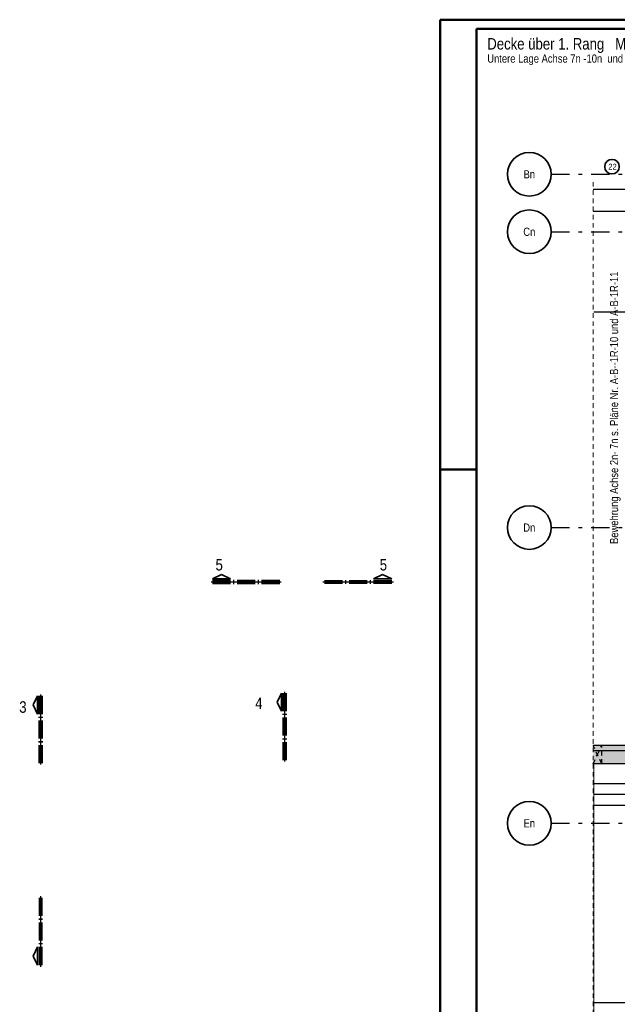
# Model space of a CAD drawing. Header units: millimetres. Extents: x -12 to 115, y -12 to 52.
# Tile 6 of 21: x -12 to 5, y 15 to 42. Entities that reach past the tile are written whole.
import ezdxf
from ezdxf.enums import TextEntityAlignment as Align

# ---------------------------------------------------------------- set-up
doc = ezdxf.new("R2010")
doc.units = ezdxf.units.MM
doc.linetypes.add('DASHDOTX2', pattern=[2, 1, -0.5, 0, -0.5])
doc.linetypes.add('HIDDEN', pattern=[0.375, 0.25, -0.125])
for name, color, linetype, lineweight in [('Achsen', 7, 'Continuous', 20), ('Bewehrung untere Lage', 7, 'Continuous', 20), ('Geschnittene Kanten', 7, 'Continuous', 20), ('Schraffuren', 7, 'Continuous', 20)]:
    doc.layers.add(name, color=color, linetype=linetype, lineweight=lineweight)
doc.styles.add('Arial Narrow', font='ARIALN.TTF')

msp = doc.modelspace()

# ---------------------------------------------------------------- hatches: boundary and pattern name
at = {"layer": 'Schraffuren', "lineweight": 35, "true_color": 0xd7ffd7}
msp.add_hatch(color=254, dxfattribs=at).paths.add_polyline_path([(5.922205, 21.621504), (4.202915, 21.621504), (4.202915, 22.121504), (5.922207, 22.121504)])

# ---------------------------------------------------------------- linework, layer by layer
at = {"color": 4, "linetype": 'Continuous', "lineweight": 50}
for p, q in [((59.45, 42.05), (0, 42.05)), ((0, 42.05), (0, 0)), ((59.2, 41.8), (1, 41.8)), ((1, 41.8), (1, 0.25))]:
    msp.add_line(p, q, dxfattribs=at)
at = {"color": 5, "linetype": 'HIDDEN', "lineweight": 18, "ltscale": 0.5}
msp.add_line((4.202915, 2.817023), (4.202915, 37.637023), dxfattribs=at)
at = {"color": 3, "linetype": 'Continuous', "lineweight": 25}
for p, q in [((34.672931, 37.387023), (4.202915, 37.387023)), ((5.453051, 36.787023), (4.202915, 36.787023))]:
    msp.add_line(p, q, dxfattribs=at)
at = {"color": 4, "linetype": 'Continuous', "lineweight": 50, "ltscale": 0.2}
msp.add_line((0, 29.7), (1, 29.7), dxfattribs=at)
at = {"color": 2, "linetype": 'Continuous', "lineweight": 35}
for p, q in [((-5.997064, 26.814896), (-6.244556, 26.702397)), ((-5.749561, 26.702397), (-5.997064, 26.814896)), ((-1.821232, 26.702397), (-1.573728, 26.814896)), ((-1.573728, 26.814896), (-1.326236, 26.702397)), ((-6.244556, 26.702397), (-5.749561, 26.702397)), ((-1.326236, 26.702397), (-1.821232, 26.702397)), ((-4.464808, 23.315547), (-4.352309, 23.563038)), ((-4.352309, 23.563038), (-4.352309, 23.068043)), ((-11.161479, 23.234375), (-11.04898, 23.481867)), ((-11.04898, 23.481867), (-11.04898, 22.986871)), ((-4.352309, 23.068043), (-4.464808, 23.315547)), ((-11.04898, 22.986871), (-11.161479, 23.234375)), ((-11.04898, 16.59023), (-11.161479, 16.342727)), ((-11.04898, 16.095235), (-11.04898, 16.59023)), ((-11.161479, 16.342727), (-11.04898, 16.095235))]:
    msp.add_line(p, q, dxfattribs=at)
at = {"color": 1, "linetype": 'Continuous', "lineweight": 70}
for p, q in [((-5.749561, 26.627396), (-6.244556, 26.627396)), ((-6.244556, 26.627396), (-6.244556, 26.597392)), ((-6.244556, 26.597392), (-5.749561, 26.597392)), ((-5.749561, 26.597392), (-5.749561, 26.627396)), ((-5.644556, 26.627396), (-5.674562, 26.627396)), ((-5.674562, 26.627396), (-5.674562, 26.597392)), ((-5.674562, 26.597392), (-5.644556, 26.597392)), ((-5.644556, 26.597392), (-5.644556, 26.627396)), ((-5.07456, 26.627396), (-5.569555, 26.627396)), ((-5.569555, 26.627396), (-5.569555, 26.597392)), ((-5.569555, 26.597392), (-5.07456, 26.597392)), ((-5.07456, 26.597392), (-5.07456, 26.627396)), ((-4.969556, 26.627396), (-4.999561, 26.627396)), ((-4.999561, 26.627396), (-4.999561, 26.597392)), ((-4.999561, 26.597392), (-4.969556, 26.597392)), ((-4.969556, 26.597392), (-4.969556, 26.627396)), ((-4.39956, 26.627396), (-4.894556, 26.627396)), ((-4.894556, 26.627396), (-4.894556, 26.597392)), ((-4.894556, 26.597392), (-4.39956, 26.597392)), ((-4.39956, 26.597392), (-4.39956, 26.627396)), ((-3.171232, 26.597392), (-3.171232, 26.627396)), ((-3.171232, 26.627396), (-2.676237, 26.627396)), ((-2.676237, 26.597392), (-3.171232, 26.597392)), ((-2.676237, 26.627396), (-2.676237, 26.597392)), ((-2.601236, 26.597392), (-2.601236, 26.627396)), ((-2.601236, 26.627396), (-2.571232, 26.627396)), ((-2.571232, 26.597392), (-2.601236, 26.597392)), ((-2.571232, 26.627396), (-2.571232, 26.597392)), ((-2.496233, 26.597392), (-2.496233, 26.627396)), ((-2.496233, 26.627396), (-2.001238, 26.627396)), ((-2.001238, 26.597392), (-2.496233, 26.597392)), ((-2.001238, 26.627396), (-2.001238, 26.597392)), ((-1.926237, 26.597392), (-1.926237, 26.627396)), ((-1.926237, 26.627396), (-1.89623, 26.627396)), ((-1.89623, 26.597392), (-1.926237, 26.597392)), ((-1.89623, 26.627396), (-1.89623, 26.597392)), ((-1.821232, 26.597392), (-1.821232, 26.627396)), ((-1.821232, 26.627396), (-1.326236, 26.627396)), ((-1.326236, 26.597392), (-1.821232, 26.597392)), ((-1.326236, 26.627396), (-1.326236, 26.597392)), ((-4.277308, 23.068043), (-4.277308, 23.563038)), ((-4.277308, 23.563038), (-4.247304, 23.563038)), ((-4.247304, 23.563038), (-4.247304, 23.068043)), ((-10.973979, 22.986871), (-10.973979, 23.481867)), ((-10.973979, 23.481867), (-10.943975, 23.481867)), ((-10.943975, 23.481867), (-10.943975, 22.986871)), ((-10.943975, 22.986871), (-10.973979, 22.986871)), ((-4.247304, 23.068043), (-4.277308, 23.068043)), ((-4.277308, 22.963038), (-4.277308, 22.993044)), ((-4.277308, 22.993044), (-4.247304, 22.993044)), ((-4.247304, 22.993044), (-4.247304, 22.963038)), ((-10.973979, 22.881866), (-10.973979, 22.911873)), ((-10.973979, 22.911873), (-10.943975, 22.911873)), ((-10.943975, 22.881866), (-10.973979, 22.881866)), ((-10.973979, 22.31187), (-10.973979, 22.806865)), ((-10.973979, 22.806865), (-10.943975, 22.806865)), ((-10.943975, 22.911873), (-10.943975, 22.881866)), ((-10.943975, 22.806865), (-10.943975, 22.31187)), ((-4.247304, 22.963038), (-4.277308, 22.963038)), ((-4.277308, 22.393042), (-4.277308, 22.888037)), ((-4.277308, 22.888037), (-4.247304, 22.888037)), ((-4.247304, 22.888037), (-4.247304, 22.393042)), ((-10.943975, 22.31187), (-10.973979, 22.31187)), ((-10.973979, 22.206867), (-10.973979, 22.236871)), ((-10.973979, 22.236871), (-10.943975, 22.236871)), ((-10.943975, 22.206867), (-10.973979, 22.206867)), ((-10.943975, 22.236871), (-10.943975, 22.206867)), ((-4.247304, 22.393042), (-4.277308, 22.393042)), ((-4.277308, 22.288039), (-4.277308, 22.318043)), ((-4.277308, 22.318043), (-4.247304, 22.318043)), ((-4.247304, 22.288039), (-4.277308, 22.288039)), ((-4.277308, 21.718043), (-4.277308, 22.213038)), ((-4.277308, 22.213038), (-4.247304, 22.213038)), ((-4.247304, 22.318043), (-4.247304, 22.288039)), ((-4.247304, 22.213038), (-4.247304, 21.718043)), ((-10.973979, 21.636871), (-10.973979, 22.131866)), ((-10.973979, 22.131866), (-10.943975, 22.131866)), ((-10.943975, 22.131866), (-10.943975, 21.636871)), ((-10.943975, 21.636871), (-10.973979, 21.636871)), ((-4.247304, 21.718043), (-4.277308, 21.718043)), ((-10.943975, 17.940231), (-10.973979, 17.940231)), ((-10.973979, 17.940231), (-10.973979, 17.445236)), ((-10.943975, 17.445236), (-10.943975, 17.940231)), ((-10.973979, 17.445236), (-10.943975, 17.445236)), ((-10.943975, 17.370235), (-10.973979, 17.370235)), ((-10.973979, 17.370235), (-10.973979, 17.34023)), ((-10.973979, 17.34023), (-10.943975, 17.34023)), ((-10.943975, 17.34023), (-10.943975, 17.370235)), ((-10.943975, 17.265232), (-10.973979, 17.265232)), ((-10.973979, 17.265232), (-10.973979, 16.770236)), ((-10.943975, 16.770236), (-10.943975, 17.265232)), ((-10.973979, 16.770236), (-10.943975, 16.770236)), ((-10.943975, 16.695236), (-10.973979, 16.695236)), ((-10.973979, 16.695236), (-10.973979, 16.665229)), ((-10.973979, 16.665229), (-10.943975, 16.665229)), ((-10.943975, 16.59023), (-10.973979, 16.59023)), ((-10.973979, 16.59023), (-10.973979, 16.095235)), ((-10.943975, 16.665229), (-10.943975, 16.695236)), ((-10.943975, 16.095235), (-10.943975, 16.59023)), ((-10.973979, 16.095235), (-10.943975, 16.095235))]:
    msp.add_line(p, q, dxfattribs=at)
at = {"color": 3, "linetype": 'HIDDEN', "lineweight": 25, "ltscale": 0.5}
msp.add_line((4.436761, 21.621504), (4.436761, 22.121504), dxfattribs=at)
at = {"color": 2, "linetype": 'Continuous', "lineweight": 35, "ltscale": 0.5}
msp.add_circle((4.718081, 38.014632), 0.2, dxfattribs=at)
at = {"layer": 'Achsen', "color": 3, "linetype": 'DASHDOTX2', "lineweight": 25, "ltscale": 0.5}
for p, q in [((3.049386, 37.807023), (36.43784, 37.807023)), ((3.049386, 36.227023), (36.519696, 36.227023)), ((3.049386, 28.107023), (35.52926, 28.107023)), ((3.049386, 19.987023), (35.52926, 19.987023))]:
    msp.add_line(p, q, dxfattribs=at)
at = {"layer": 'Achsen', "color": 3, "linetype": 'HIDDEN', "lineweight": 25, "ltscale": 0.5}
for p, q in [((4.436761, 21.621504), (4.202915, 22.121504)), ((4.319838, 21.871504), (4.436761, 22.121504)), ((4.202915, 21.621504), (4.319838, 21.871504))]:
    msp.add_line(p, q, dxfattribs=at)
at = {"layer": 'Achsen', "color": 2, "linetype": 'Continuous', "lineweight": 35}
for centre in [(2.449386, 37.807023), (2.449386, 36.227023), (2.449386, 28.107023), (2.449386, 19.987023)]:
    msp.add_circle(centre, 0.6, dxfattribs=at)
at = {"layer": 'Bewehrung untere Lage', "color": 3, "linetype": 'Continuous', "lineweight": 25}
msp.add_line((4.222785, 34.028451), (21.534844, 34.028451), dxfattribs=at)
at = {"layer": 'Bewehrung untere Lage', "color": 3, "linetype": 'Continuous', "lineweight": 25, "ltscale": 0.5}
for p, q in [((18.222205, 21.975011), (4.222205, 21.975011)), ((18.222205, 21.073241), (4.222205, 21.073241)), ((18.222205, 20.772651), (4.222205, 20.772651)), ((18.222205, 20.472061), (4.222205, 20.472061)), ((18.222205, 15.061442), (4.222205, 15.061442))]:
    msp.add_line(p, q, dxfattribs=at)
at = {"layer": 'Bewehrung untere Lage', "color": 9, "linetype": 'Continuous', "lineweight": 0}
msp.add_line((4.222205, 3.567023), (4.222205, 21.621504), dxfattribs=at)
at = {"layer": 'Geschnittene Kanten', "color": 3, "linetype": 'Continuous', "lineweight": 25}
for p, q in [((5.922207, 22.121504), (4.202915, 22.121504)), ((5.422207, 21.621504), (4.202915, 21.621504))]:
    msp.add_line(p, q, dxfattribs=at)

# ---------------------------------------------------------------- texts
at = {"color": 1, "lineweight": 70, "style": 'Arial Narrow'}
for s, p in [('Decke über 1. Rang   M. 1:25', (1.296839, 41.23064)), ('5', (-6.159039, 26.928001)), ('5', (-1.654303, 26.928001)), ('3', (-11.545194, 23.021541)), ('4', (-5.070505, 23.124314))]:
    msp.add_text(s, height=0.315, dxfattribs=at).set_placement(p)
at = {"color": 4, "lineweight": 50, "style": 'Arial Narrow'}
msp.add_text('Untere Lage Achse 7n -10n  und Unterzug Achse Bn', height=0.225, dxfattribs=at).set_placement((1.296839, 40.87064))
at = {"color": 2, "lineweight": 35, "insert": (4.618856, 38.093382), "char_height": 0.1575, "attachment_point": 1, "line_spacing_factor": 0.9, "style": 'Arial Narrow'}
msp.add_mtext('22', dxfattribs=at)
at = {"layer": 'Achsen', "color": 4, "lineweight": 50, "style": 'Arial Narrow'}
for s, p in [('Bn', (2.449386, 37.805368)), ('Cn', (2.449386, 36.227023)), ('Dn', (2.449386, 28.105368)), ('En', (2.449386, 19.985368))]:
    msp.add_text(s, height=0.225, dxfattribs=at).set_placement(p, align=Align.MIDDLE_CENTER)
msp.add_text('Bewehrung Achse 2n- 7n s. Pläne Nr. A-B--1R-10 und A-B-1R-11', height=0.225, rotation=90, dxfattribs=at).set_placement((4.888182, 27.656121))

doc.saveas('drawing.dxf')
